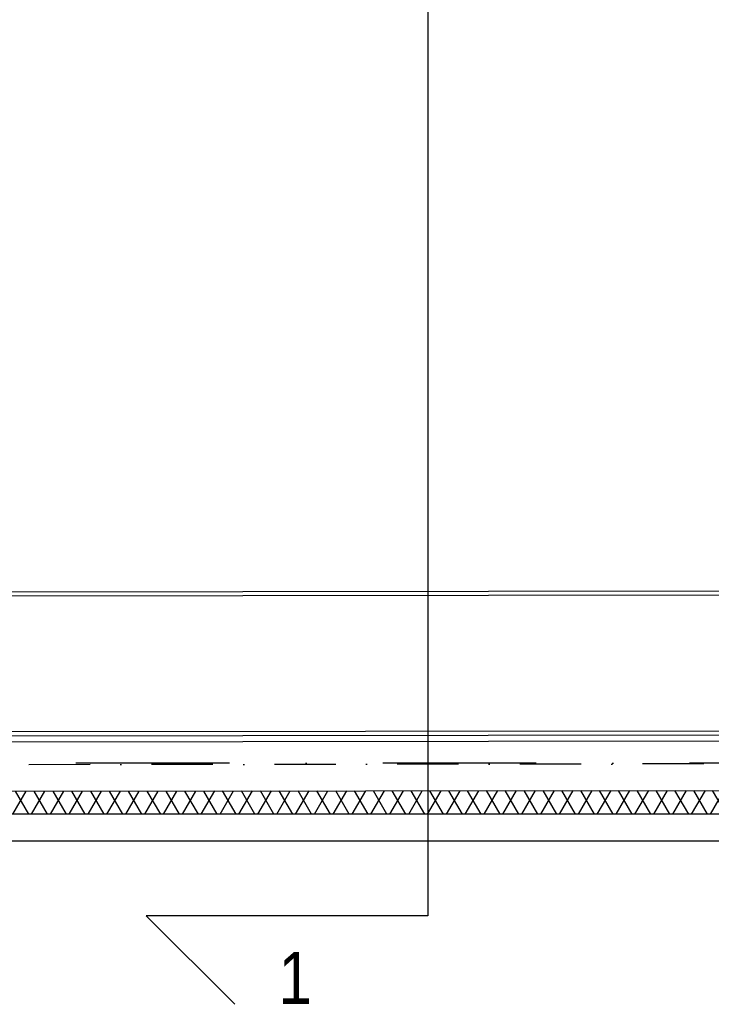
# Model space of a CAD drawing. Header units: millimetres. Extents: x -32221 to 212500, y 31663 to 93766.
# Tile 139 of 256: x 48245 to 51109, y 32664 to 36740. Entities that reach past the tile are written whole.
import ezdxf

# ---------------------------------------------------------------- set-up
doc = ezdxf.new("R2010")
doc.units = ezdxf.units.MM
doc.linetypes.add('DASHDOTX2', pattern=[50.8, 25.4, -12.7, 0, -12.7])
doc.layers.add('osie', color=251, linetype='Continuous')
doc.layers.add('Sciany', color=251, linetype='Continuous')
doc.styles.get("Standard").update_dxf_attribs({"font": 'ARIALN.TTF'})

msp = doc.modelspace()

# ---------------------------------------------------------------- hatches: boundary and pattern name
at = {"layer": 'Sciany', "transparency": 33554687}
h = msp.add_hatch(dxfattribs=at)
h.set_pattern_fill('DIAMONDS', color=256, scale=21.298246, angle=360, style=0)
h.set_pattern_definition([(60, (39230.966, 27083.856), (-58.56231, 33.81097), []), (120, (39230.966, 27083.856), (-58.56231, -33.81097), [])])
h.paths.add_polyline_path([(53208.137, 62063.886), (50637.866, 62066.529), (50637.76, 61964.329), (53208.031, 61961.698)])
h.paths.add_polyline_path([(45887.869, 62071.414), (44005.486, 62073.349), (44005.486, 61971.118), (45887.763, 61969.191)])
h.paths.add_polyline_path([(53823.349, 47660.849), (53823.349, 50686.357), (53718.343, 50695.537), (53721.117, 47660.719)])
h.paths.add_polyline_path([(43977.628, 33450.598), (53823.349, 33450.598), (53823.349, 36578.467), (53718.343, 36587.648), (53721.117, 33552.829), (43977.718, 33540.906)])

# ---------------------------------------------------------------- linework, layer by layer
at = {"layer": 'osie'}
for p, q in [((49935.52, 64412.65), (49935.52, 33030.825)), ((49935.52, 33030.825), (48769.243, 33030.825)), ((48769.243, 33030.825), (49135.886, 32664.181))]:
    msp.add_line(p, q, dxfattribs=at)
at = {"layer": 'osie', "linetype": 'DASHDOTX2', "ltscale": 25}
msp.add_line((56734.202, 33662.497), (40849.397, 33662.497), dxfattribs=at)
at = {"layer": 'Sciany'}
for p, q in [((44226.865, 34350.066), (53490.059, 34361.843)), ((44226.88, 34367.105), (53473, 34378.86)), ((44226.359, 33787.817), (53473.738, 33799.575)), ((44182.305, 33745.165), (53516.395, 33757.032)), ((44209.315, 33770.757), (53490.795, 33782.558)), ((43977.718, 33540.906), (53721.117, 33552.829)), ((53823.349, 33450.598), (43977.628, 33450.598)), ((53934.1, 33339.847), (43878.428, 33339.847))]:
    msp.add_line(p, q, dxfattribs=at)
at = {"layer": 'Sciany', "linetype": 'DASHDOTX2', "ltscale": 10}
msp.add_line((53618.756, 33662.497), (44080.142, 33650.499), dxfattribs=at)

# ---------------------------------------------------------------- texts
at = {"layer": 'osie'}
msp.add_text('1', height=216.072, dxfattribs=at).set_placement((49317.202, 32664.851))

doc.saveas('drawing.dxf')
